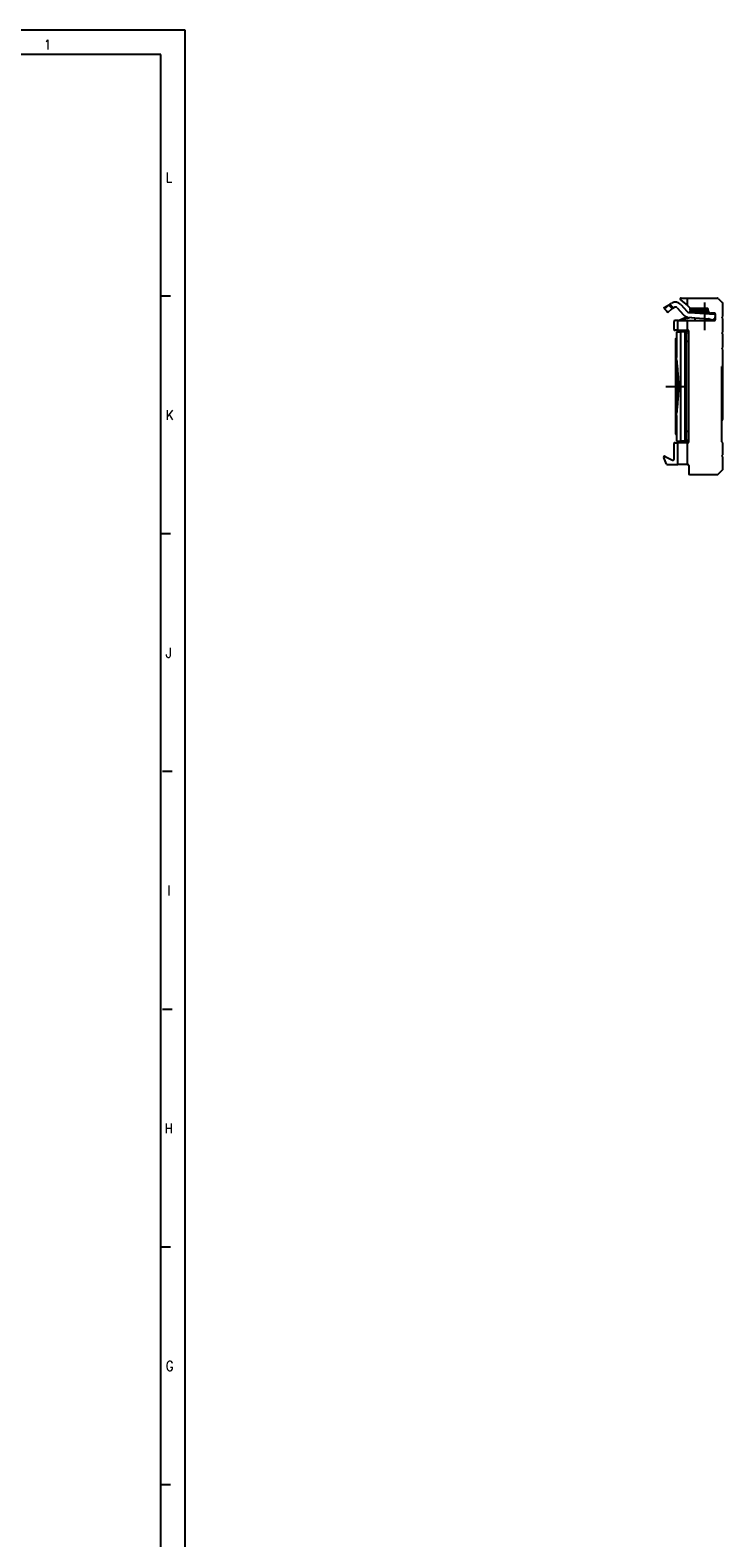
# Model space of a CAD drawing. Header units: millimetres. Extents: x -418 to 2050, y -784 to 1107.
# Tile 26 of 61: x 390 to 532, y 135 to 443. Entities that reach past the tile are written whole.
import ezdxf

# ---------------------------------------------------------------- set-up
doc = ezdxf.new("R2010")
doc.units = ezdxf.units.MM
doc.linetypes.add('DOT_CENTER', pattern=[14, 12, -1, 0, -1])
doc.layers.add('1', color=7, linetype='Continuous')
doc.styles.add('CONVERTER_12', font='txt.shx', dxfattribs={"width": 0.9})

# ---------------------------------------------------------------- blocks, each defined once
blk = doc.blocks.new('SOPORTE_SV2__51', base_point=(519.96, 352.55))
at = {"color": 3, "linetype": 'Continuous'}
for p, q in [((521.06, 387.23), (520.04, 386.61)), ((523.8, 384.22), (523.83, 384.15)), ((523.47, 359.35), (523.47, 381.75)), ((524.4, 359.39), (524.4, 381.71)), ((525.1, 379.75), (524.63, 379.75)), ((525.1, 361.35), (524.63, 361.35))]:
    blk.add_line(p, q, dxfattribs=at)
at = {"color": 7, "linetype": 'Continuous'}
for p, q in [((520.04, 386.61), (520.17, 386.43)), ((520.11, 386.7), (521.32, 387.43)), ((520.17, 386.43), (521.06, 387.23)), ((520.17, 386.43), (520.49, 386.08)), ((520.49, 386.08), (520.68, 385.87)), ((520.49, 386.08), (520.63, 385.85)), ((520.68, 385.87), (520.83, 385.7)), ((520.83, 385.7), (521.72, 386.5)), ((521.06, 387.23), (521.45, 386.79)), ((521.32, 387.43), (521.61, 387.61)), ((521.32, 387.43), (521.63, 386.92)), ((521.45, 386.79), (521.72, 386.5)), ((521.63, 386.92), (521.84, 386.58)), ((521.84, 386.58), (522.13, 386.75)), ((522.76, 386.65), (524.02, 385.21)), ((523.42, 388.3), (524.85, 387.1)), ((523.51, 387.31), (524.78, 385.87)), ((523.55, 388.65), (524.85, 388.65)), ((524.85, 388.65), (531.02, 388.65)), ((524.85, 387.1), (524.85, 388.65)), ((524.85, 387.1), (525.35, 386.68)), ((525.35, 386.68), (525.45, 386.6)), ((525.35, 386.68), (525.35, 386.1)), ((526.22, 386.1), (525.35, 386.1)), ((525.35, 385.95), (525.35, 385.75)), ((525.35, 385.95), (526.37, 385.95)), ((528.9, 386.55), (525.58, 386.55)), ((529.1, 386.1), (526.22, 386.1)), ((526.37, 385.95), (529.11, 385.95)), ((529.1, 386.05), (529.1, 386.35)), ((531.16, 388.59), (532.04, 387.71)), ((532.1, 384.85), (532.1, 387.57)), ((522.1, 382.25), (522.1, 383.85)), ((522.85, 384.05), (522.3, 384.05)), ((522.85, 382.05), (522.85, 384.05)), ((522.85, 384.05), (523.11, 384.05)), ((523.75, 384.33), (523.1, 384.06)), ((523.1, 384.06), (523.11, 384.05)), ((523.11, 384.05), (523.59, 384.05)), ((523.59, 384.05), (523.83, 384.15)), ((523.59, 384.05), (524.85, 384.05)), ((523.75, 384.33), (523.8, 384.22)), ((524.03, 384.44), (524.1, 384.26)), ((524.85, 384.05), (530.4, 384.05)), ((524.85, 382.05), (524.85, 384.05)), ((525.12, 385.7), (526.37, 385.62)), ((525.35, 385.75), (526.37, 385.75)), ((525.65, 384.66), (526.37, 384.61)), ((526.37, 385.75), (529.2, 385.75)), ((526.37, 385.75), (526.37, 385.62)), ((526.37, 385.62), (530.32, 385.35)), ((526.37, 384.61), (529.19, 384.43)), ((526.37, 384.61), (526.37, 384.05)), ((529.3, 384.4), (530.32, 384.07)), ((530.32, 385.55), (529.6, 385.55)), ((530.05, 384.37), (530.32, 384.28)), ((530.05, 384.37), (530.32, 384.35)), ((530.4, 385.55), (530.32, 385.55)), ((530.32, 385.55), (530.32, 385.35)), ((530.32, 385.35), (530.6, 385.34)), ((530.32, 384.35), (530.53, 384.34)), ((530.32, 384.35), (530.32, 384.28)), ((530.32, 384.28), (530.46, 384.24)), ((530.32, 384.07), (530.4, 384.05)), ((530.32, 384.07), (530.32, 384.05)), ((530.46, 384.24), (530.4, 384.05)), ((530.4, 384.05), (530.4, 384.05)), ((530.53, 384.34), (530.6, 385.34)), ((530.6, 384.25), (530.6, 385.35)), ((531.9, 384.65), (532.1, 384.85)), ((532.1, 384.45), (531.9, 384.65)), ((532.1, 381.7), (532.1, 384.45)), ((522.85, 382.05), (522.3, 382.05)), ((522.4, 380.3), (522.63, 380.53)), ((522.4, 380.3), (522.4, 360.8)), ((522.63, 381.75), (523.47, 381.75)), ((522.63, 381.75), (522.63, 380.53)), ((522.63, 380.53), (522.63, 376.51)), ((522.85, 382.05), (524.85, 382.05)), ((524.14, 381.75), (523.47, 381.75)), ((524.14, 381.75), (524.74, 381.75)), ((524.63, 379.75), (524.63, 381.35)), ((524.63, 361.35), (524.63, 379.75)), ((524.9, 382.05), (524.85, 382.05)), ((525.1, 381.55), (525.1, 381.85)), ((525.1, 379.75), (525.1, 381.55)), ((525.1, 361.35), (525.1, 379.75)), ((531.9, 381.5), (532.1, 381.7)), ((532.1, 381.3), (531.9, 381.5)), ((532.1, 378.55), (532.1, 381.3)), ((531.9, 378.35), (532.1, 378.55)), ((532.1, 378.15), (531.9, 378.35)), ((532.1, 374.85), (532.1, 378.15)), ((522.63, 376.51), (522.63, 376.51)), ((522.65, 365.29), (522.65, 375.81)), ((532.1, 374.85), (531.9, 374.65)), ((531.9, 359.25), (531.9, 374.65)), ((532.1, 370.55), (532.1, 374.85)), ((532.1, 363.85), (532.1, 370.55)), ((522.63, 364.59), (522.63, 360.57)), ((522.63, 364.59), (522.63, 364.59)), ((524.63, 359.75), (524.63, 361.35)), ((525.1, 359.55), (525.1, 361.35)), ((522.1, 355.66), (522.1, 358.85)), ((522.3, 359.05), (522.85, 359.05)), ((522.4, 360.8), (522.63, 360.57)), ((522.63, 360.57), (522.63, 359.35)), ((522.63, 359.35), (523.47, 359.35)), ((524.85, 359.05), (522.85, 359.05)), ((522.85, 354.55), (522.85, 359.05)), ((524.14, 359.35), (523.47, 359.35)), ((524.74, 359.35), (524.14, 359.35)), ((524.85, 359.05), (524.9, 359.05)), ((524.85, 354.55), (524.85, 359.05)), ((525.1, 359.25), (525.1, 359.55)), ((532.1, 359.05), (531.9, 359.25)), ((532.1, 356.55), (532.1, 359.05)), ((520.56, 354.67), (519.98, 355.99)), ((520.25, 356.25), (521.81, 355.48)), ((531.9, 356.35), (532.1, 356.55)), ((532.1, 356.15), (531.9, 356.35)), ((532.1, 353.63), (532.1, 356.15)), ((520.75, 354.55), (522.85, 354.55)), ((524.85, 354.55), (522.85, 354.55)), ((524.85, 354.55), (524.9, 354.55)), ((525.1, 354.35), (525.1, 352.75)), ((525.3, 352.55), (531.02, 352.55)), ((531.16, 352.61), (532.04, 353.49))]:
    blk.add_line(p, q, dxfattribs=at)
for centre, radius, start, end in [((522.39, 386.32), 1.5, 41.2, 121.2), ((522.39, 386.32), 0.5, 41.2, 121.2), ((523.55, 388.45), 0.2, 90, 230), ((525.15, 386.2), 0.5, 221.2, 266.2), ((525.58, 386.75), 0.2, 230, 270), ((526.22, 385.95), 0.15, 0, 90), ((528.9, 386.35), 0.2, 0, 90), ((529.6, 386.05), 0.5, 180, 270), ((531.02, 388.45), 0.2, 45, 90), ((531.9, 387.57), 0.2, 360, 45), ((522.3, 383.85), 0.2, 90, 180), ((526.9, 376.76), 8.2, 110.4858, 112.6), ((526.9, 376.76), 8, 110.4858, 112.6), ((525.15, 386.2), 1.5, 221.2, 260.9046), ((526.9, 376.76), 8.2, 104.023, 110.4858), ((526.9, 376.76), 8, 99.0368, 110.4858), ((526.9, 376.76), 8, 72.6, 73.3632), ((530.4, 385.35), 0.2, 0, 90), ((530.4, 384.25), 0.2, 270, 0), ((522.3, 382.25), 0.2, 180, 270), ((524.9, 381.85), 0.2, 0, 90), ((531.61, 364.21), 0.613, 298.6588, 323.6818), ((522.3, 358.85), 0.2, 90, 180), ((524.9, 359.25), 0.2, 270, 0), ((520.16, 356.07), 0.2, 64, 204), ((521.9, 355.66), 0.2, 244, 360), ((520.75, 354.75), 0.2, 204, 270), ((524.9, 354.35), 0.2, 0, 90), ((525.3, 352.75), 0.2, 180, 270), ((531.02, 352.75), 0.2, 270, 315), ((531.9, 353.63), 0.2, 315, 360)]:
    blk.add_arc(centre, radius, start, end, dxfattribs=at)
for points, knots in [([(520.04, 386.61), (520.04, 386.62), (520.05, 386.64), (520.07, 386.66), (520.09, 386.69), (520.1, 386.7), (520.11, 386.7)], [0, 0, 0, 0, 0.0290856, 0.0616707, 0.0926561, 0.1180644, 0.1180644, 0.1180644, 0.1180644]), ([(520.63, 385.85), (520.64, 385.85), (520.65, 385.85), (520.66, 385.86), (520.67, 385.87), (520.67, 385.87), (520.68, 385.87)], [0, 0, 0, 0, 0.01851896, 0.03712608, 0.04502212, 0.05295365, 0.05295365, 0.05295365, 0.05295365]), ([(521.06, 387.23), (521.08, 387.25), (521.12, 387.29), (521.18, 387.34), (521.25, 387.39), (521.3, 387.42), (521.32, 387.43)], [0, 0, 0, 0, 0.087417, 0.1673011, 0.2506756, 0.3339879, 0.3339879, 0.3339879, 0.3339879]), ([(521.72, 386.5), (521.73, 386.5), (521.75, 386.52), (521.78, 386.54), (521.81, 386.56), (521.83, 386.57), (521.84, 386.58)], [0, 0, 0, 0, 0.0365477, 0.0738608, 0.1108807, 0.1478807, 0.1478807, 0.1478807, 0.1478807]), ([(524.4, 381.71), (524.36, 381.72), (524.27, 381.74), (524.19, 381.75), (524.14, 381.75)], [0, 0, 0, 0, 0.1293174, 0.2566733, 0.2566733, 0.2566733, 0.2566733]), ([(524.4, 381.71), (524.43, 381.69), (524.5, 381.67), (524.58, 381.58), (524.62, 381.47), (524.63, 381.39), (524.63, 381.35)], [0, 0, 0, 0, 0.1161331, 0.2225764, 0.3328381, 0.4612568, 0.4612568, 0.4612568, 0.4612568]), ([(524.82, 381.75), (524.81, 381.75), (524.78, 381.75), (524.75, 381.75), (524.74, 381.75)], [0, 0, 0, 0, 0.04287066, 0.08566535, 0.08566535, 0.08566535, 0.08566535]), ([(524.96, 381.71), (524.95, 381.71), (524.93, 381.72), (524.9, 381.73), (524.86, 381.74), (524.83, 381.74), (524.82, 381.75)], [0, 0, 0, 0, 0.0335814, 0.0688181, 0.1061577, 0.1455934, 0.1455934, 0.1455934, 0.1455934]), ([(525.1, 381.55), (525.09, 381.57), (525.08, 381.6), (525.05, 381.65), (525.01, 381.68), (524.98, 381.7), (524.96, 381.71)], [0, 0, 0, 0, 0.0566977, 0.11026, 0.1630025, 0.217434, 0.217434, 0.217434, 0.217434]), ([(522.65, 375.81), (522.65, 375.87), (522.64, 375.99), (522.63, 376.16), (522.63, 376.34), (522.63, 376.45), (522.63, 376.51)], [0, 0, 0, 0, 0.1755477, 0.3510291, 0.5246328, 0.6979191, 0.6979191, 0.6979191, 0.6979191]), ([(522.65, 375.81), (522.66, 375.62), (522.69, 375.21), (522.75, 374.59), (522.81, 373.94), (522.87, 373.29), (522.93, 372.62), (522.97, 371.94), (523, 371.24), (523.01, 370.55), (523, 369.86), (522.97, 369.16), (522.93, 368.48), (522.87, 367.81), (522.81, 367.16), (522.75, 366.51), (522.69, 365.89), (522.66, 365.48), (522.65, 365.29)], [0, 0, 0, 0, 0.598491, 1.228169, 1.868015, 2.536324, 3.202341, 3.894266, 4.578943, 5.277983, 5.977023, 6.6617, 7.353625, 8.019642, 8.687951, 9.327797, 9.957475, 10.555966, 10.555966, 10.555966, 10.555966]), ([(522.65, 375.81), (522.65, 375.81), (522.65, 375.81), (522.65, 375.81), (522.65, 375.81)], [0, 0, 0, 0, 0.000003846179, 0.000007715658, 0.000007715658, 0.000007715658, 0.000007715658]), ([(522.63, 364.59), (522.63, 364.65), (522.63, 364.76), (522.63, 364.94), (522.64, 365.11), (522.65, 365.23), (522.65, 365.29)], [0, 0, 0, 0, 0.1732863, 0.34689, 0.5223713, 0.6979191, 0.6979191, 0.6979191, 0.6979191]), ([(522.65, 365.29), (522.65, 365.29), (522.65, 365.29), (522.65, 365.29), (522.65, 365.29)], [0, 0, 0, 0, 0.000003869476, 0.000007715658, 0.000007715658, 0.000007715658, 0.000007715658]), ([(524.14, 359.35), (524.19, 359.35), (524.27, 359.36), (524.36, 359.38), (524.4, 359.39)], [0, 0, 0, 0, 0.1273559, 0.2566733, 0.2566733, 0.2566733, 0.2566733]), ([(524.63, 359.75), (524.63, 359.71), (524.62, 359.63), (524.58, 359.52), (524.5, 359.43), (524.43, 359.41), (524.4, 359.39)], [0, 0, 0, 0, 0.1284187, 0.2386804, 0.3451237, 0.4612568, 0.4612568, 0.4612568, 0.4612568]), ([(524.82, 359.35), (524.81, 359.35), (524.78, 359.35), (524.75, 359.35), (524.74, 359.35)], [0, 0, 0, 0, 0.04287066, 0.08566535, 0.08566535, 0.08566535, 0.08566535]), ([(524.96, 359.39), (524.95, 359.39), (524.93, 359.38), (524.9, 359.37), (524.86, 359.36), (524.83, 359.36), (524.82, 359.35)], [0, 0, 0, 0, 0.0335814, 0.0688181, 0.1061577, 0.1455934, 0.1455934, 0.1455934, 0.1455934]), ([(525.1, 359.55), (525.09, 359.53), (525.08, 359.5), (525.05, 359.45), (525.01, 359.42), (524.98, 359.4), (524.96, 359.39)], [0, 0, 0, 0, 0.0566976, 0.1102599, 0.1630025, 0.2174339, 0.2174339, 0.2174339, 0.2174339])]:
    blk.add_open_spline(points, degree=3, knots=knots, dxfattribs=at)
at = {"layer": '1', "color": 2, "linetype": 'DOT_CENTER'}
for p, q in [((528.35, 387.75), (528.35, 382.05)), ((520.4, 370.55), (524.63, 370.55))]:
    blk.add_line(p, q, dxfattribs=at)
blk = doc.blocks.new('Right3', base_point=(526.03, 370.6))
blk.add_blockref('SOPORTE_SV2__51', (519.96, 352.55))
blk = doc.blocks.new('_A1', base_point=(416.98, -145.5))
at = {"layer": '1', "color": 2, "linetype": 'Continuous'}
for p, q in [((421.98, 443.5), (-418.02, 443.5)), ((421.98, -150.5), (421.98, 443.5)), ((418.98, 389.03), (416.98, 389.03)), ((418.98, 340.37), (416.98, 340.37)), ((419.29, 291.7), (417.29, 291.7)), ((419.29, 243.03), (417.29, 243.03)), ((418.98, 194.37), (416.98, 194.37)), ((418.98, 145.7), (416.98, 145.7))]:
    blk.add_line(p, q, dxfattribs=at)
at = {"layer": '1', "color": 7, "linetype": 'Continuous'}
for p, q in [((416.98, 438.5), (-398.02, 438.5)), ((416.98, -145.5), (416.98, 438.5))]:
    blk.add_line(p, q, dxfattribs=at)
at = {"layer": '1', "color": 2, "char_height": 2, "attachment_point": 4, "line_spacing_factor": 1.20048, "style": 'CONVERTER_12'}
for s, insert in [('1', (393, 440.52)), ('L', (417.98, 413.37)), ('K', (417.98, 364.7)), ('J', (417.98, 316.03)), ('I', (418.29, 267.37)), ('H', (417.73, 218.7)), ('G', (417.98, 170.03))]:
    blk.add_mtext(s, dxfattribs=dict(at, insert=insert))

msp = doc.modelspace()

# ---------------------------------------------------------------- block references
for name, p in [('_A1', (416.98, -145.5)), ('Right3', (526.03, 370.6))]:
    msp.add_blockref(name, p)

doc.saveas('drawing.dxf')
